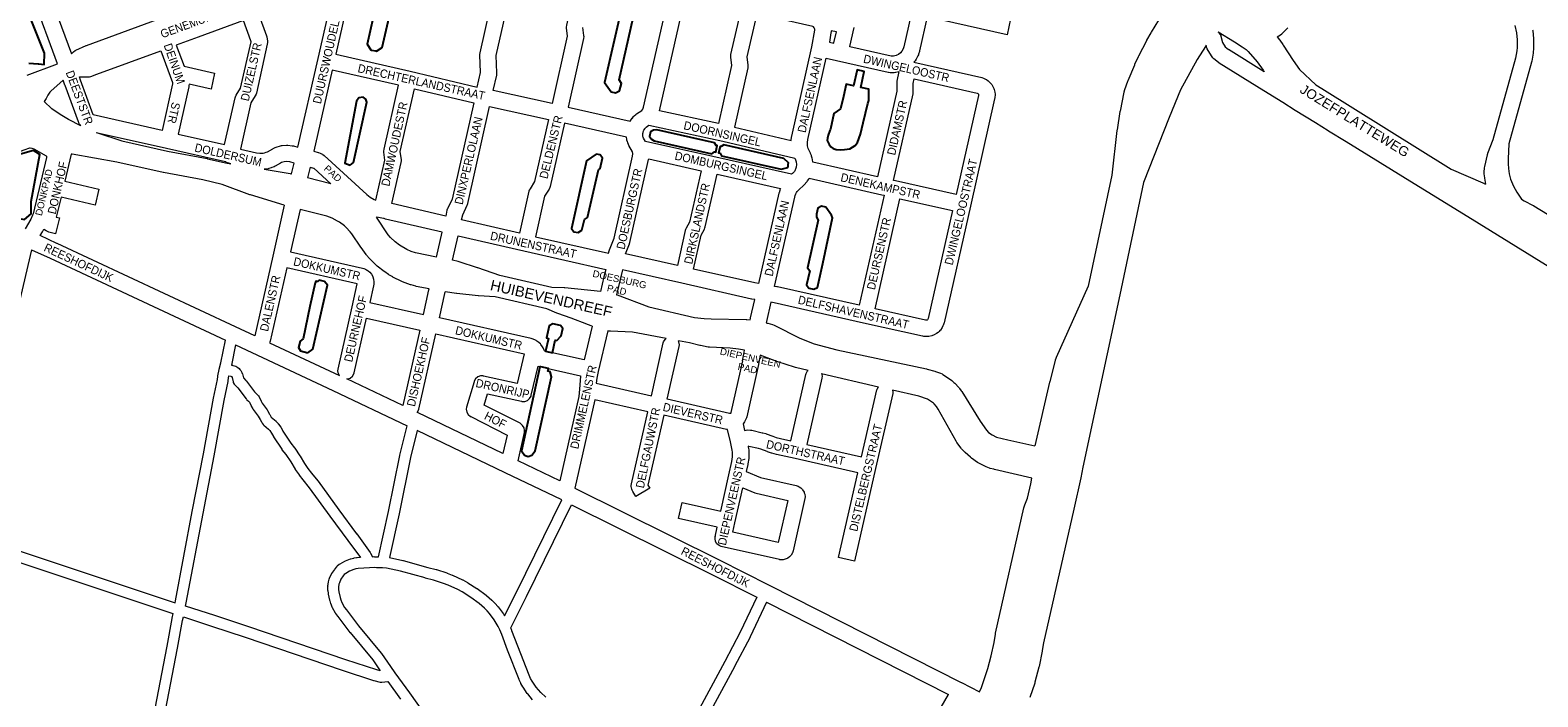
# Model space of a CAD drawing. Header units: metres. Extents: x 123817 to 142006, y 393105 to 406084.
# Tile 30 of 138: x 128655 to 130036, y 398300 to 398911. Entities that reach past the tile are written whole.
import ezdxf
from ezdxf.enums import TextEntityAlignment as Align

# ---------------------------------------------------------------- set-up
doc = ezdxf.new("R2010")
doc.units = ezdxf.units.M
doc.header["$MEASUREMENT"] = 0
doc.styles.add('Style-Arial', font='arial.ttf')

msp = doc.modelspace()

# ---------------------------------------------------------------- linework, layer by layer
at = {"color": 9, "linetype": 'Continuous', "lineweight": 0, "flags": 128}
for points in [[(128950.6, 398959.1), (128934.7, 398888.6), (129002.7, 398873.1), (129002.7, 398873.1), (129002.8, 398873.1), (129064.3, 398858.5), (129067.3, 398871.8), (129066.6, 398887.9), (129066.6, 398888.2), (129066.8, 398889.9), (129087.2, 398980.4), (129096.7, 399022.4)], [(129132.8, 398843.3), (129078.9, 398855.2), (129082.1, 398869.5), (129082.3, 398871.1), (129082.3, 398871.4), (129081.7, 398887.5), (129100.2, 398969.8), (129152.7, 398957.9), (129155.4, 398957.3), (129145.9, 398915.1), (129145.7, 398913.5), (129145.8, 398912.6), (129146.7, 398905), (129132.8, 398843.3)], [(128651.7, 398869.3), (128679.7, 398879.9), (128657.4, 398940.6), (128657.4, 398940.6), (128657.4, 398940.6), (128650.6, 398959.1)], [(128899.9, 398803.4), (128918.4, 398884.6), (128935.1, 398958.5)], [(128674, 398938.7), (128692.3, 398888.9)], [(129204.4, 398827.2), (129205.6, 398829.1), (129206.2, 398830), (129206.4, 398830.1), (129207.5, 398831.4), (129208.1, 398832), (129209.4, 398833.2), (129210.3, 398833.8), (129215.1, 398837), (129216, 398838.1), (129216.1, 398838.3), (129216.7, 398840), (129239.5, 398941)], [(129285.2, 398825.1), (129231.3, 398836.6), (129254.1, 398937.7), (129261.4, 398936.1), (129261.7, 398936.1), (129262.3, 398936), (129283.8, 398933.9), (129305.8, 398929), (129296.4, 398888.4), (129296.2, 398886.7), (129296.3, 398885.8), (129297.2, 398878.1), (129285.2, 398825.1)], [(129463.6, 398933.3), (129455, 398895.2), (129454.4, 398893.5), (129453.4, 398891.5), (129452, 398889.8), (129450.2, 398888.4), (129448.8, 398887.6), (129448, 398887.3), (129445.6, 398886.8)], [(128692.3, 398888.9), (128694.2, 398890.8), (128695.7, 398891.9), (128696.3, 398892.2), (128705.7, 398896.5), (128705.9, 398896.6), (128706.2, 398896.7), (128791.7, 398928.1)], [(128832.7, 398805.8), (128842.4, 398848.6), (128842.7, 398849.5), (128843.4, 398851), (128847.4, 398857.3), (128857, 398900), (128856.8, 398900.8), (128850, 398919.5), (128808.5, 398904.3), (128788.4, 398896.9), (128795.5, 398877.6), (128823.6, 398871.2), (128820.3, 398856.5), (128800.1, 398861.1), (128800, 398860), (128799.9, 398858.8), (128790.1, 398815.4), (128832.7, 398805.8)], [(128864, 398924.7), (128871.1, 398905.4), (128871.1, 398905.4), (128871.3, 398904.5), (128871.8, 398902.3), (128872, 398900.7), (128872, 398899.4), (128872, 398899.4), (128871.8, 398897.7), (128861.8, 398852.8), (128861.5, 398851.9), (128860.8, 398850.4), (128856.7, 398844), (128847.2, 398801.6)], [(129351.9, 398809.4), (129352.3, 398812.8), (129352.4, 398813.5), (129370.9, 398895.3), (129373.6, 398910.6), (129373.7, 398911.4), (129373.1, 398912.9), (129372.4, 398913.6), (129371.6, 398914), (129320.4, 398925.7), (129311.3, 398886.3), (129312.2, 398878.6), (129312.3, 398877.7), (129312.1, 398876.1), (129299.9, 398821.8), (129351.9, 398809.4)], [(129553, 398920.9), (129549.7, 398906.2), (129476.6, 398922.7), (129469.5, 398891.6), (129469.4, 398891.1), (129468.6, 398888.5), (129468.5, 398888.1), (129468.1, 398887.2), (129466.3, 398883.9), (129465.5, 398882.6), (129464.4, 398881.3), (129526.5, 398867.3), (129528.1, 398866.7), (129530.6, 398865.5), (129531, 398865.3), (129532.4, 398864.3), (129534.3, 398862.4), (129535, 398861.8), (129535.7, 398860.7), (129537.1, 398858.4), (129537.6, 398857.2), (129537.9, 398856.3), (129538.5, 398853.7), (129538.7, 398852), (129538.7, 398850.7), (129538.7, 398850.7), (129538.6, 398849.6), (129538.4, 398848.3), (129538.3, 398847.7), (129516.1, 398749.3), (129516.1, 398749.3), (129516.1, 398749.2), (129492, 398642.5), (129491.7, 398641.7), (129491.1, 398639.8), (129491, 398639.7), (129490.2, 398638), (129488.7, 398635.8), (129488.2, 398635.2), (129487.6, 398634.5), (129486.6, 398633.6), (129485.2, 398632.6), (129485.2, 398632.6), (129482.9, 398631.3), (129480.8, 398630.5), (129478.2, 398629.9), (129477.9, 398629.8), (129476, 398629.7), (129473.4, 398629.9), (129472.6, 398630), (129472.2, 398630.1), (129418.2, 398642.2), (129336.2, 398660.7), (129333.3, 398661.2), (129329.2, 398643.5), (129329, 398642.4)], [(129160.8, 398913.1), (129161.7, 398905.6), (129161.8, 398904.7), (129161.6, 398903), (129147.4, 398840.1), (129204.4, 398827.2)], [(129391.1, 398898.6), (129391.1, 398899), (129393.4, 398909), (129388.6, 398910.1), (129388.5, 398908.7), (129388.4, 398908.2), (129386.9, 398899.6), (129391.1, 398898.6)], [(129445.6, 398886.8), (129443.4, 398886.9), (129405.7, 398895.4), (129405.8, 398895.7), (129409.7, 398913)], [(129797.4, 398904.4), (129800.3, 398906.2), (129801.6, 398907.3), (129807.1, 398912.8)], [(130015.2, 398914.9), (130016.6, 398908.3), (130017.2, 398901.6), (130017.2, 398894.8), (130016.9, 398891.7), (130015.8, 398885), (129995, 398810), (129990, 398797.6), (129989.9, 398797.4), (129989.7, 398796.5), (129987.2, 398785.6), (129987.1, 398784.5), (129986.8, 398780.5), (129986.8, 398780.5), (129986.7, 398779.9), (129986.8, 398779), (129987.2, 398775.4), (129987.3, 398774.9), (129988.3, 398769.6)], [(130031.3, 398911), (130031.4, 398910.2), (130032.2, 398902.8), (130032.2, 398902), (130032.2, 398902), (130032.2, 398894.5), (130032.2, 398893.9), (130031.9, 398890.1), (130031.8, 398889.5), (130030.6, 398882.1), (130030.4, 398881.4), (130009.6, 398806.4), (130008.8, 398792.7), (130008.8, 398788.1), (130009.1, 398783.9), (130009.8, 398779), (130011.2, 398774.1), (130013.7, 398767.6), (130016.8, 398762), (130021.1, 398755.7)], [(128775.5, 398818.7), (128712.4, 398832.9), (128700.6, 398864.9), (128699.7, 398867.8), (128707.5, 398867.7), (128708.9, 398867.8), (128710.2, 398868.2), (128715.6, 398870.2), (128715.6, 398870.2), (128715.6, 398870.2), (128774.3, 398891.8), (128782.8, 398868.6), (128782.8, 398868.6), (128785.1, 398862.5), (128785.1, 398862.2), (128785.1, 398861.5), (128775.5, 398818.7)], [(129785.4, 398872.4), (129752.6, 398892.9)], [(129431, 398776.1), (129371.6, 398789.6), (129371.3, 398792.1), (129371.1, 398793.2), (129370.6, 398795.1), (129370.4, 398795.7), (129370.4, 398795.8), (129369.7, 398797.6), (129369.5, 398798), (129367.6, 398802.2), (129366.9, 398804.7), (129366.8, 398807.5), (129367.1, 398810.5), (129383.9, 398884.9), (129440.9, 398872.1), (129441.2, 398872), (129442.5, 398871.9), (129446.2, 398871.8), (129447.6, 398872), (129447.8, 398872), (129450.7, 398872.6), (129448.8, 398863.9), (129448.6, 398862.3), (129448.6, 398862.2), (129448.7, 398854.8), (129431, 398776.1)], [(130123.3, 398646), (129976, 398737.2), (129922.8, 398769.7), (129922.8, 398769.7), (129860.5, 398808.2), (129844.2, 398818.1), (129844.1, 398818.2), (129832.3, 398825.6), (129813.9, 398836.9), (129813.8, 398837), (129802.4, 398844.3), (129785, 398854.9), (129785, 398855), (129744.2, 398880.5), (129744.1, 398880.6)], [(128700.9, 398822.9), (128700.7, 398823.1), (128700.5, 398823.4), (128699.5, 398824.9), (128699.1, 398825.9), (128698.8, 398826.5), (128686.5, 398859.9), (128686.5, 398859.9), (128686.4, 398860.1), (128684.9, 398864.7)], [(128971.4, 398754.9), (128979.6, 398791.4), (128978.7, 398798.9), (128978.6, 398799.8), (128978.8, 398801.4), (128992.1, 398860.2), (128931.3, 398873.9), (128914.4, 398799.6)], [(129503.1, 398759.9), (129447.6, 398772.4), (129445.7, 398772.8), (129463.6, 398852.4), (129463.7, 398854.1), (129463.7, 398854.2), (129463.6, 398861.6), (129464.6, 398865.9), (129522.4, 398852.8), (129523, 398852.5), (129523.3, 398852.2), (129523.5, 398851.9), (129523.7, 398851.2), (129523.6, 398850.7), (129503.1, 398759.9)], [(129035.3, 398740.2), (128986, 398751.6), (128994.5, 398789.3), (128994.7, 398791), (128994.7, 398791.9), (128993.7, 398799.4), (129006.7, 398856.8), (129061, 398843.9), (129041.1, 398755.7), (129037, 398747), (129036.7, 398746.4), (129036.4, 398745.5), (129035.3, 398740.2)], [(129103, 398724.6), (129049.9, 398736.8), (129050.9, 398741.4), (129055, 398750.1), (129055.3, 398750.7), (129055.6, 398751.6), (129075.6, 398840.5), (129129.5, 398828.7), (129116.7, 398771.8), (129112.6, 398765.3), (129111.9, 398763.9), (129111.6, 398763), (129103, 398724.6)], [(129184.6, 398706.2), (129185, 398708.3), (129185.3, 398709.2), (129185.4, 398709.4), (129189.6, 398719.9), (129206.6, 398795.1), (129206.8, 398797.3), (129206.8, 398797.6), (129206.4, 398799.2), (129203.2, 398804.8), (129202.7, 398805.8), (129202.1, 398807.4), (129202.1, 398807.5), (129201.9, 398808.2), (129201.4, 398809.9), (129201.3, 398810.7), (129201, 398812.4), (129201, 398812.6), (129144.1, 398825.4), (129131, 398767.3), (129130.7, 398766.4), (129130, 398764.9), (129126, 398758.4), (129117.6, 398721.3), (129184.6, 398706.2)], [(129352.2, 398778.5), (129280.1, 398794.8), (129280.1, 398794.8), (129280.1, 398794.8), (129218.3, 398808.7), (129216.5, 398811.7), (129216.3, 398812.4), (129216.1, 398813.2), (129216, 398813.8), (129216.1, 398815.9), (129216.3, 398816.7), (129216.7, 398818.3), (129216.9, 398818.9), (129218, 398820.6), (129218.4, 398821.1), (129219, 398821.6), (129221.6, 398823.4), (129289.3, 398808.9), (129355.2, 398793.2), (129355.8, 398791.9), (129356.3, 398790.8), (129356.5, 398789.9), (129356.8, 398787.4), (129356.5, 398785), (129356.3, 398784.2), (129355.2, 398781.8), (129354.8, 398781.2), (129353, 398779.2), (129352.2, 398778.5)], [(128715, 398816.9), (128779.5, 398802.4), (128779.5, 398802.4), (128779.5, 398802.4), (128833.4, 398790.3)], [(128692.1, 398797.1), (128686.2, 398772.3), (128717.5, 398764.9), (128714, 398750.3), (128682.8, 398757.7), (128678.5, 398739.3), (128681.4, 398738.6), (128677.8, 398724), (128671.7, 398725.5), (128669.7, 398726.3), (128669.2, 398726.6), (128667.6, 398727.7), (128667.2, 398728.2)], [(128894.1, 398778.8), (128896.5, 398788.8)], [(128911, 398785), (128908.6, 398775.2)], [(129247.7, 398695), (129200.1, 398705.7), (129203.8, 398714.9), (129203.9, 398715.1), (129204.1, 398716), (129221.3, 398792.2), (129221.4, 398792.6), (129269.4, 398781.8), (129258.8, 398734.6), (129255.6, 398729), (129255.1, 398727.9), (129254.9, 398727), (129247.7, 398695)], [(129321.9, 398678.4), (129318.6, 398678.9), (129262.3, 398691.7), (129269.3, 398722.7), (129272.4, 398728.3), (129272.9, 398729.4), (129273.1, 398730.3), (129284.1, 398778.5), (129342.1, 398765.4), (129341.6, 398764.3), (129341.6, 398764.1), (129341.4, 398763.6), (129340.8, 398761.5), (129340.7, 398761.2), (129321.9, 398678.4)], [(129414.2, 398658.5), (129339.3, 398675.4), (129339, 398675.5), (129338.9, 398675.5), (129336.7, 398675.8), (129355.3, 398757.7), (129355.7, 398759.2), (129356.2, 398760.5), (129356.8, 398761.7), (129357.5, 398762.8), (129359.4, 398765), (129362.9, 398768), (129363.7, 398768.7), (129366.3, 398771.5), (129366.5, 398771.8), (129367, 398772.4), (129368.1, 398774), (129368.5, 398774.9), (129435.1, 398759.8), (129435.1, 398759.8), (129435.1, 398759.8), (129437, 398759.4), (129414.2, 398658.5)], [(129476, 398644.7), (129475, 398644.8), (129428.9, 398655.2), (129451.6, 398756.1), (129499.8, 398745.2), (129477.4, 398646.2), (129477.2, 398645.6), (129476.9, 398645.1), (129476.4, 398644.8), (129476, 398644.7)], [(128887.4, 398750.1), (128876.8, 398703.4), (128876.8, 398703.4), (128876.8, 398703.4), (128860.3, 398630.5), (128842.8, 398638.6), (128842.8, 398638.6), (128842.8, 398638.7), (128679.2, 398715.1), (128679.1, 398715.1), (128663.6, 398722.3)], [(128901.8, 398746.1), (128893.1, 398707.4), (128959.1, 398692.4), (128960.2, 398692.1), (128961.8, 398691.5), (128962.8, 398691), (128963.4, 398690.7), (128964.3, 398690), (128965.7, 398688.7), (128965.8, 398688.7), (128967.2, 398687), (128968.4, 398684.8), (128968.5, 398684.6), (128969.2, 398682.5), (128969.6, 398680.1), (128969.6, 398679.8), (128969.5, 398677.7), (128969.3, 398676.3), (128965.9, 398661.1), (129014.9, 398650.1), (129020, 398672.5), (129020.3, 398673.4)], [(129026.8, 398702.7), (129032, 398725.6), (128980.2, 398737.5), (128978.9, 398737.9), (128978.4, 398738.1)], [(129041.5, 398699.7), (129046.6, 398722.2), (129107, 398708.3), (129107, 398708.3), (129107, 398708.3), (129182, 398691.4)], [(128655.6, 398709.4), (128672.8, 398701.5), (128833.4, 398626.5)], [(128937.9, 398594.2), (128937, 398595.7), (128936.6, 398598.3), (128936.7, 398599.9), (128949.6, 398657.1), (128949.6, 398657.1), (128949.6, 398657.1), (128954.3, 398678.1), (128889.8, 398692.8), (128874.6, 398625.6), (128874.3, 398624.7), (128873.9, 398624.1), (128937.9, 398594.2)], [(129314.2, 398645.1), (129314.5, 398646.4), (129314.6, 398646.8), (129318.5, 398663.7), (129315.9, 398664.2), (129315.9, 398664.2), (129315.5, 398664.2), (129251.7, 398678.7), (129197.2, 398691)], [(129169.5, 398639.4), (129162.1, 398608.4), (129126.1, 398616.5), (129126, 398616.6), (129124.5, 398619.4), (129124, 398620.3), (129122.5, 398622.4), (129122.1, 398623), (129121, 398624.1), (129120.7, 398624.3), (129120.7, 398624.3), (129120.7, 398624.3), (129118.9, 398625.7), (129118.1, 398626.2), (129117, 398626.7), (129114.7, 398627.6), (129113.7, 398627.9), (129029.6, 398646.8), (129034.6, 398669.2), (129034.8, 398670.7)], [(128996.1, 398566.5), (128944.8, 398590.9), (128945.4, 398590.9), (128947.8, 398591.8), (128949.8, 398593.5), (128951.1, 398595.7), (128951.4, 398596.6), (128962.6, 398646.5), (129011.6, 398635.5), (128996.1, 398566.5)], [(129087.8, 398522.6), (129009.6, 398560.1), (129009.6, 398560.1), (129009.6, 398560.1), (129009.3, 398560.2), (129010.4, 398562.2), (129010.7, 398563.1), (129026.3, 398632.2), (129107.3, 398614), (129100.8, 398586.7), (129070.1, 398593.6), (129069.8, 398593.7), (129067.2, 398593.7), (129064.7, 398592.8), (129062.7, 398591.1), (129061.4, 398588.9), (129061.3, 398588.4), (129054.5, 398565.2), (129054.5, 398565.2), (129054.2, 398563.1), (129054.6, 398560.5), (129055.9, 398558.3), (129057.9, 398556.6), (129058.3, 398556.4), (129091.5, 398539.5), (129087.8, 398522.6)], [(129183.9, 398635), (129175, 398597.7), (129173.7, 398591.8), (129173.3, 398587), (129223.8, 398575.6), (129234.7, 398624), (129235, 398624.9), (129236.3, 398627.2), (129237.3, 398628.1)], [(128842.7, 398622.1), (128932, 398580.3), (129000, 398548.1)], [(129307.4, 398607.4), (129296.6, 398560.1), (129296.5, 398559.7), (129296.3, 398559.4), (129296.2, 398559.3), (129295.4, 398559.4), (129238.4, 398572.3), (129249.3, 398620.7), (129249.5, 398622.3), (129249.1, 398624.9), (129248.5, 398626)], [(129140, 398497.6), (129101.7, 398516), (129107.4, 398542), (129107.6, 398543.6), (129107.1, 398546.2), (129105.8, 398548.4), (129103.8, 398550.1), (129103.5, 398550.3), (129070.6, 398566.9), (129073.7, 398577.4), (129104.8, 398570.5), (129105.1, 398570.4), (129107.7, 398570.4), (129110.2, 398571.3), (129112.2, 398573), (129113.5, 398575.2), (129113.7, 398576.1), (129120.1, 398602.7), (129120.1, 398602.7), (129121.6, 398602.2), (129122.4, 398602), (129158.8, 398593.7), (129158.8, 398593.5), (129157.9, 398581.6), (129157.9, 398581.6), (129157.9, 398581.6), (129157.4, 398574.9), (129140, 398497.6)], [(129322.1, 398604.4), (129322.1, 398604.2), (129311.2, 398556.3), (129310.9, 398555.4), (129310.2, 398553.5), (129310.2, 398553.5), (129309.2, 398551.7), (129307.9, 398549.9), (129309.2, 398543.8), (129310.3, 398544), (129310.6, 398544.1), (129312.3, 398544.2), (129314.7, 398544.1), (129315.6, 398544), (129315.9, 398543.9), (129325.4, 398541.7), (129325.9, 398541.6), (129328.6, 398540.8), (129329.1, 398540.6), (129335.1, 398538.4), (129338.2, 398537.4), (129342.1, 398536.4), (129351.7, 398534.2), (129365.4, 398595.1), (129365.7, 398596), (129367, 398598.3), (129367.5, 398598.8)], [(129379.8, 398595.9), (129380.2, 398593.5), (129380, 398591.8), (129366.3, 398530.9), (129416.3, 398519.5), (129430.4, 398580.9), (129430.6, 398581.7), (129431.8, 398583.8)], [(129444.9, 398580.8), (129445.2, 398579.2), (129445, 398577.5), (129429.3, 398508.8), (129409.9, 398424), (129395.3, 398427.4), (129413, 398504.9), (129355.7, 398517.9), (129338.6, 398521.8), (129338.4, 398521.8), (129334.3, 398522.9), (129333.9, 398523), (129330.3, 398524.2), (129329.9, 398524.3), (129324.1, 398526.5), (129321.9, 398527.2), (129313.2, 398529.1), (129312.5, 398529.2), (129312.4, 398529.2), (129312.6, 398528.4), (129312.7, 398527.8), (129313, 398525.3), (129313.1, 398524.4), (129313.1, 398519.3), (129313.1, 398519.2), (129313, 398518.1), (129312.3, 398513), (129312.2, 398512.5), (129310.8, 398506), (129323.7, 398500.6), (129356.5, 398493.2), (129357.5, 398492.9), (129358.2, 398492.6), (129359.3, 398492.1), (129360.7, 398491), (129361.9, 398489.9), (129362.4, 398489.3), (129363.7, 398487.1), (129363.9, 398486.7), (129364.3, 398485.2), (129364.6, 398483), (129364.5, 398481.4), (129353.7, 398433.4), (129353.4, 398432.4), (129353.4, 398432.3), (129353.1, 398431.6), (129351.8, 398429.4), (129351.5, 398429.1), (129350.5, 398427.9), (129348.8, 398426.6), (129348.1, 398426.3), (129347.4, 398426), (129345.6, 398425.4), (129344.6, 398425.3), (129343.1, 398425.2), (129341.5, 398425.3), (129341.1, 398425.4), (129287.9, 398437.4), (129285.8, 398438.2), (129283.8, 398439.9), (129282.5, 398442.1), (129282.1, 398444.7), (129282.4, 398446.4), (129282.3, 398446.3), (129284.2, 398455), (129248.8, 398463), (129252.1, 398477.6), (129287.4, 398469.7), (129294.8, 398503.1), (129294.8, 398503.1), (129294.8, 398503.1), (129297.5, 398515.4), (129298.1, 398519.6), (129298.1, 398523.8), (129297.8, 398525.6), (129296.2, 398533.3), (129293.7, 398544.5), (129293, 398544.5), (129292.6, 398544.6), (129235.1, 398557.6), (129220.7, 398493.7), (129222.4, 398490.9), (129209.5, 398483.1), (129206.7, 398487.8), (129206.1, 398489.1), (129205.8, 398489.8), (129205.8, 398489.8), (129205.4, 398492.4), (129205.4, 398492.6), (129205.4, 398492.6), (129205.4, 398493.4), (129205.6, 398494.8), (129220.5, 398560.9), (129172, 398571.9), (129153.8, 398490.9), (129285.8, 398425.2), (129285.9, 398425.2), (129331.6, 398402), (129507.8, 398312.8), (129507.9, 398312.7), (129507.9, 398312.7), (129524.6, 398304.2)], [(129141.8, 398480.1), (129089.8, 398505), (129089.8, 398505), (129089.8, 398505), (129009.2, 398543.7)], [(129340, 398441), (129298.5, 398450.4), (129300.4, 398459.1), (129300.4, 398459.1), (129300.4, 398459.1), (129307.5, 398491.1), (129318.6, 398486.5), (129319.8, 398486.1), (129348.7, 398479.6), (129340, 398441)], [(129150.7, 398475.7), (129279.1, 398411.8), (129320.5, 398390.8)], [(129329.4, 398386.3), (129496.2, 398301.8)]]:
    msp.add_lwpolyline(points, dxfattribs=at)
at = {"flags": 128}
for points in [[(128972, 398891.4), (128977.2, 398894.8), (128991.1, 398955.9), (128989, 398959.8), (128980.6, 398961.7), (128977.1, 398959.3), (128963.2, 398897.9), (128966.6, 398892.6), (128967.2, 398892.4), (128971.3, 398891.7)], [(129191, 398853.3), (129194.6, 398854.9), (129196.3, 398861.7), (129194.4, 398865.1), (129207.2, 398921.9), (129205.4, 398925), (129205.9, 398929.4), (129207.8, 398937.7), (129205.8, 398940.4), (129201.6, 398941.4), (129198.7, 398939.8), (129180.9, 398862.6), (129187, 398854.1)], [(129397.1, 398801), (129400.9, 398801.1), (129405.6, 398801.9), (129410.6, 398805), (129412.8, 398807.8), (129415.3, 398815.2), (129418, 398825.6), (129422.3, 398843.5), (129423, 398846.1), (129423, 398856.5), (129415.7, 398858.2), (129418.9, 398872.7), (129412.3, 398874.2), (129409, 398859.6), (129402.4, 398861.1), (129399.9, 398849.7), (129397.2, 398838.4), (129391.1, 398834.3), (129387.9, 398819.9), (129387.4, 398818.5), (129385.9, 398814.5), (129385.2, 398811.7), (129385, 398809.4), (129385.4, 398808.2), (129386, 398806.9), (129386.7, 398805.9), (129388.2, 398803.6), (129390.5, 398802.3), (129393.2, 398801.3)], [(128947.9, 398787), (128950.8, 398789.2), (128963.1, 398844.6), (128962.2, 398847.5), (128959.7, 398849.2), (128955.8, 398848.7), (128953.7, 398845.4), (128942.8, 398788.8)], [(129222.7, 398816), (129222.3, 398814.6), (129222, 398813.1), (129223.8, 398810.7), (129226.3, 398809.2), (129279.2, 398797.4), (129281.6, 398799.1), (129282.9, 398798.8), (129284.2, 398804.8), (129283.1, 398805), (129281.6, 398807.3), (129228.7, 398819.2), (129225.7, 398818.9), (129223, 398817.3)], [(128649.2, 398737.2), (128655.5, 398742.3), (128655.5, 398753.5), (128663.4, 398796.6), (128657.5, 398800.3), (128632.7, 398793.2), (128630.6, 398787.4), (128640.6, 398740.9), (128644.4, 398738)], [(129156.8, 398725.1), (129160.2, 398727.4), (129162.5, 398737.1), (129165.3, 398738.9), (129175.2, 398782.7), (129176.8, 398783.8), (129178.9, 398793.2), (129177, 398796.4), (129173.2, 398797.1), (129164.4, 398790.8), (129150.5, 398728.8), (129152.8, 398725.8)], [(129349, 398786.2), (129349.3, 398787.7), (129349.5, 398789.1), (129345.3, 398792.9), (129290.2, 398805.4), (129287.8, 398803.9), (129286.7, 398804.1), (129285.4, 398798.1), (129286.8, 398797.8), (129288.2, 398795.4), (129342.8, 398783.1), (129348.8, 398784.8)], [(129372.7, 398673.2), (129375.9, 398674.9), (129380.8, 398696.8), (129389.8, 398738.7), (129389, 398741.1), (129383.7, 398748.3), (129379.6, 398749.2), (129376.3, 398747.5), (129375.2, 398741.9), (129375.2, 398739.3), (129376.6, 398736.5), (129366.9, 398692.8), (129368.9, 398689.9), (129366, 398677.1), (129368.1, 398674.2)], [(128908.9, 398615), (128913.7, 398618.2), (128927, 398676.9), (128924.4, 398680.4), (128919.4, 398681.5), (128917.9, 398680.2), (128916.5, 398680.5), (128915.8, 398679), (128910.8, 398657.2), (128904.7, 398627.6), (128901.8, 398625.6), (128900.4, 398619.9), (128902.3, 398616.8)], [(129133.1, 398614.9), (129135.7, 398626.5), (129137.1, 398626.1), (129141, 398630.5), (129142.6, 398637.3), (129140.5, 398640), (129133.5, 398641.4), (129130.2, 398639.7), (129127.7, 398628.6), (129129.6, 398628.1), (129126.9, 398616.3)], [(129110.1, 398520.3), (129111, 398520), (129114.4, 398521.1), (129117.2, 398525.2), (129132.3, 398592.9), (129130.9, 398597.5), (129129, 398598), (129129.5, 398600.4), (129122.4, 398602), (129121.7, 398602.1), (129104.8, 398525.1), (129107.6, 398521.1)]]:
    msp.add_lwpolyline(points, close=True, dxfattribs=at)
msp.add_lwpolyline([(128653.4, 398880.4), (128662, 398879.9), (128662.6, 398879.9), (128667.5, 398879.2), (128667.6, 398889.5), (128653, 398926.1)], dxfattribs=at)
at = {"color": 1, "linetype": 'Continuous', "lineweight": 0, "flags": 128}
for points in [[(129688.6, 398919.7), (129681.9, 398908.8), (129681.6, 398908.3), (129677.6, 398901.3), (129677.4, 398900.8), (129670.2, 398886.8), (129670, 398886.3), (129666.6, 398879), (129666.4, 398878.5), (129660.4, 398864.1), (129660.2, 398863.5), (129657.4, 398856), (129657.4, 398855.9), (129656.7, 398853.7), (129653.3, 398836.4), (129653.2, 398836), (129650.5, 398819.3), (129650.4, 398818.6), (129645.6, 398777.8), (129624, 398675.9), (129594.8, 398610.7), (129594.4, 398609.7), (129593.9, 398608.3), (129588.8, 398588.4), (129588.7, 398588), (129575.2, 398529.7)], [(129732.3, 398896.9), (129731.5, 398895.7), (129724.1, 398883.6), (129708.6, 398855.9), (129698.2, 398830.7), (129674.8, 398771), (129653, 398668.1), (129653, 398668.1), (129653, 398668.1), (129619.3, 398510), (129619.3, 398510), (129619.3, 398510), (129617.3, 398500.4), (129617.2, 398500.3), (129617.2, 398500.2), (129610.8, 398471.6), (129610.8, 398471.6), (129583.1, 398349.2), (129582, 398341.9), (129581.9, 398341.3), (129579.1, 398327.5), (129578.9, 398326.7), (129575.3, 398313.1), (129575.1, 398312.2), (129570.7, 398298.9)], [(129524.6, 398304.2), (129526.3, 398308.1), (129528.3, 398313.6), (129532.2, 398325.4), (129535.3, 398337.3), (129537.8, 398349.5), (129539, 398357), (129539.2, 398358), (129565, 398472.9), (129565.6, 398474.7), (129565.9, 398475.5), (129568.5, 398481.6), (129571.5, 398494.7), (129572.3, 398500.1)]]:
    msp.add_lwpolyline(points, dxfattribs=at)
at = {"color": 191, "linetype": 'Continuous', "lineweight": 0, "flags": 128}
for points in [[(129743.3, 398909.1), (129744.2, 398908), (129745.5, 398905.8), (129745.7, 398905), (129747.2, 398899.2), (129749.7, 398895.3), (129752.6, 398892.9)], [(129744.1, 398880.6), (129743.5, 398881), (129739.3, 398884.4), (129738.3, 398885.4), (129737.7, 398886.2), (129733.9, 398892.1), (129733.2, 398893.6), (129732.9, 398894.3), (129732.3, 398896.9)], [(128684.9, 398864.7), (128673.5, 398854.6), (128672.7, 398853.8), (128670.7, 398851.1), (128669.5, 398848.7), (128669.1, 398847.9), (128667.3, 398845.3)], [(128565.4, 398770.5), (128648.9, 398801), (128654.1, 398802.8), (128654.5, 398802.8), (128656.2, 398802.6), (128657.8, 398802), (128669.2, 398795.3), (128669.5, 398795.1), (128669.6, 398794.9), (128669.6, 398794.8), (128669.5, 398794), (128657.2, 398742.3), (128656.8, 398741), (128655.2, 398737.3), (128649.8, 398728.6)], [(128847.2, 398801.6), (128861.9, 398798.3), (128865.1, 398797.9), (128868.1, 398798), (128869.4, 398798.3), (128870.7, 398798.7), (128871.9, 398799.2), (128876.8, 398801.9), (128877.3, 398802.2), (128879, 398803), (128880.1, 398803.4), (128883.9, 398804.6), (128884.7, 398804.8), (128885.4, 398804.8), (128889.3, 398805.2), (128890.8, 398805.2), (128894.7, 398804.7), (128895.2, 398804.6), (128895.8, 398804.5), (128899.9, 398803.4)], [(128914.4, 398799.6), (128918.4, 398798.6), (128918.8, 398798.4), (128920.2, 398798), (128921.4, 398797.4), (128922.5, 398796.9), (128922.7, 398796.8), (128924, 398795.8), (128963, 398760.1), (128964.7, 398758.7), (128966.2, 398757.6), (128969.9, 398755.5), (128971.4, 398754.9)], [(128838.3, 398788.2), (128836.6, 398788.6), (128834.4, 398789.4), (128833.4, 398790.3)], [(128896.5, 398788.8), (128892.5, 398789.9), (128889.8, 398790.2), (128887.4, 398790), (128884.9, 398789.2), (128883.9, 398788.7), (128878.9, 398785.9), (128878, 398785.5), (128876, 398784.7), (128875.4, 398784.4), (128873.3, 398783.8), (128872.6, 398783.6), (128870.5, 398783.2), (128870.4, 398783.2), (128869.5, 398783.1), (128869, 398783.1)], [(128911, 398785), (128914.3, 398784.1), (128914.6, 398784), (128930, 398769.9)], [(128978.4, 398738.1), (128972.1, 398739.1), (128971.9, 398739.1), (128971.9, 398739.1)], [(128663.6, 398722.3), (128665.7, 398725.8), (128667.2, 398728.2)], [(129182, 398691.4), (129180.3, 398684.4), (129177.1, 398671.1)], [(129197.2, 398691), (129197.2, 398690.8), (129197, 398689.7), (129191.8, 398668.1)], [(129307.4, 398607.4), (129308.5, 398613.5), (129309.1, 398617.2)], [(129323.6, 398612.8), (129322.1, 398604.6), (129322.1, 398604.4)]]:
    msp.add_lwpolyline(points, dxfattribs=at)
at = {"color": 40, "linetype": 'Continuous', "lineweight": 0, "flags": 128}
for points in [[(129743.3, 398909.1), (129758.1, 398900), (129765.2, 398895.4), (129768.8, 398893), (129770.7, 398891), (129779, 398881.6), (129784.4, 398873.8), (129784.6, 398873.5), (129785.4, 398872.4)], [(129797.4, 398904.4), (129799.4, 398901.9), (129799.7, 398901.5), (129802.6, 398897.4), (129802.9, 398896.9), (129812, 398882.7), (129817.6, 398874.6), (129832.6, 398860.5), (129838.1, 398857.2), (129838.2, 398857.1), (129956.7, 398783.1), (129985.7, 398770.6), (129988.3, 398769.6)], [(128700.9, 398822.9), (128689.6, 398828.8), (128681.9, 398833.3), (128674.3, 398838.5), (128667.3, 398845.3)], [(128715, 398816.9), (128716.1, 398816.5), (128738.5, 398809.1), (128780.5, 398799.7), (128816.6, 398792.9), (128817, 398792.8), (128835.2, 398788.7), (128838.3, 398788.2)], [(128887.4, 398750.1), (128856.4, 398759.7), (128855.9, 398759.8), (128830.4, 398769.3), (128812.7, 398773.3), (128776.7, 398780.1), (128776.3, 398780.1), (128733.9, 398789.7), (128692.9, 398796.9), (128692.8, 398796.9), (128692.1, 398797.1)], [(128869, 398783.1), (128892.8, 398779.1), (128892.9, 398779.1), (128893.5, 398778.9), (128894.1, 398778.8)], [(128930, 398769.9), (128908.6, 398775.2)], [(130021.1, 398755.7), (130023.7, 398754.3), (130023.7, 398754.3), (130023.7, 398754.3), (130031.9, 398749.9), (130032.2, 398749.8), (130032.5, 398749.6), (130044.9, 398741.9)], [(129020.3, 398673.4), (129008.4, 398675.8), (129007.8, 398676), (129003.8, 398677.1), (129003.1, 398677.3), (128995.6, 398680.1), (128994.6, 398680.5), (128987.5, 398684), (128986.9, 398684.3), (128986.8, 398684.4), (128983.3, 398686.4), (128982.8, 398686.7), (128979.4, 398689), (128978.8, 398689.5), (128972.5, 398694.4), (128971.7, 398695.1), (128966.1, 398700.7), (128965.5, 398701.3), (128962.8, 398704.4), (128962.7, 398704.5), (128962.3, 398705), (128957.7, 398711.3), (128957.4, 398711.7), (128949.3, 398723.9), (128947.9, 398725.7), (128944.1, 398729.8), (128942.5, 398731.2), (128938, 398734.6), (128936.1, 398735.7), (128931.3, 398738.2), (128926.5, 398740), (128901.8, 398746.1)], [(129026.8, 398702.7), (129007.5, 398706.6), (129003.7, 398707.9), (128999.8, 398709.7), (128992.9, 398713.7), (128989, 398716.6), (128984.8, 398720.5), (128982.5, 398723.1), (128971.9, 398739.1)], [(129177.1, 398671.1), (129144.6, 398674.4), (129143.9, 398674.5), (129132.6, 398674.8), (129084.8, 398685.6), (129064.7, 398692.8), (129064.5, 398692.9), (129047.6, 398698.3), (129046.6, 398698.6), (129041.5, 398699.7)], [(129169.5, 398639.4), (129165.3, 398640.7), (129164.6, 398641), (129150.4, 398646.6), (129138.1, 398650.9), (129137.3, 398651.2), (129128.1, 398655.3), (129080.5, 398666.1), (129065.4, 398667), (129065, 398667.1), (129045.6, 398669.2), (129045.3, 398669.2), (129034.8, 398670.7)], [(129191.8, 398668.1), (129192.4, 398667.9), (129221.5, 398657), (129263.4, 398647.3), (129272.1, 398646.3), (129278.5, 398646), (129310.7, 398645.3), (129311.2, 398645.3), (129314.2, 398645.1)], [(129329, 398642.4), (129329.9, 398642.2), (129330.5, 398642), (129334.8, 398640.7), (129336.3, 398640.1), (129359.9, 398628.2), (129372.9, 398623.2), (129393.7, 398617.5), (129475.9, 398600.2), (129476.5, 398600), (129483.4, 398598.1), (129484.3, 398597.8), (129488.7, 398596.2), (129490.2, 398595.5), (129490.8, 398595.1), (129498, 398590.3), (129499, 398589.6), (129501.1, 398587.8), (129501.9, 398587), (129505.5, 398583.1), (129505.8, 398582.7), (129506.2, 398582.2), (129507.8, 398580), (129508.3, 398579.4), (129525.1, 398552.1), (129530.8, 398543.9), (129532.6, 398542), (129536.2, 398539.6), (129540.1, 398537.5), (129550.6, 398535), (129575.2, 398529.7)], [(129237.3, 398628.1), (129206.6, 398633.8), (129186.2, 398634.6), (129184.9, 398634.8), (129183.9, 398635)], [(129309.1, 398617.2), (129303.6, 398618.3), (129296, 398619), (129277, 398620.1), (129275.9, 398620.2), (129275.8, 398620.2), (129268.8, 398621.5), (129268.1, 398621.6), (129258.8, 398624), (129248.5, 398626)], [(129367.5, 398598.8), (129355.9, 398601.4), (129355.1, 398601.7), (129339.6, 398606.6), (129338.9, 398606.8), (129323.6, 398612.8)], [(129379.8, 398595.9), (129431.8, 398583.8)], [(129572.3, 398500.1), (129538.2, 398507.9), (129537.5, 398508.1), (129534.3, 398509), (129533.7, 398509.3), (129530.6, 398510.4), (129530, 398510.7), (129527, 398512.1), (129526.4, 398512.4), (129523.4, 398514), (129523.2, 398514.1), (129522.5, 398514.5), (129517.2, 398518.2), (129516.1, 398519.1), (129511.3, 398523.4), (129510.6, 398524.1), (129508.2, 398526.7), (129508, 398527), (129507.6, 398527.5), (129503.8, 398532.7), (129503.1, 398533.8), (129486.7, 398563.2), (129485, 398565.8), (129482.9, 398568.1), (129482.3, 398568.6), (129476.8, 398572.4), (129468.9, 398575.3), (129444.9, 398580.8)]]:
    msp.add_lwpolyline(points, dxfattribs=at)
at = {"color": 111, "linetype": 'Continuous', "lineweight": 0, "flags": 128}
for points in [[(128655.6, 398709.4), (128624.2, 398575.9), (128595.2, 398449.7), (128623.3, 398440.4), (128635.2, 398436.6), (128635.3, 398436.6), (128787.4, 398385.7), (128787.8, 398387.7), (128803.1, 398469.4), (128803.1, 398469.4), (128813.3, 398522.2), (128822.6, 398573.2), (128822.6, 398573.3), (128826.1, 398590.4), (128826.4, 398593.2), (128826.5, 398593.7), (128827.7, 398599.7), (128827.7, 398599.9), (128827.8, 398599.9), (128829.2, 398605.7), (128833.4, 398626.5)], [(128842.7, 398622.1), (128839, 398603.6), (128840, 398603.5), (128840.2, 398603.4), (128840.7, 398603.3), (128841.8, 398603), (128842.9, 398602.5), (128843, 398602.5), (128844.9, 398601.3), (128846, 398600.5), (128846.7, 398599.7), (128847, 398599.4), (128847.5, 398598.6), (128848.6, 398596.7), (128848.9, 398596), (128849.1, 398595.5), (128850, 398591.9), (128852.3, 398589.4), (128852.5, 398589.2), (128852.7, 398589), (128860.2, 398579), (128861.4, 398578), (128861.7, 398577.6), (128863.4, 398575.9), (128863.7, 398575.6), (128864.4, 398574.5), (128866.1, 398570.6), (128867.2, 398568.7), (128871.7, 398562.5), (128872, 398562), (128874, 398558.7), (128874.1, 398558.3), (128875.1, 398556.4), (128875.5, 398555.9), (128879.9, 398552.1), (128880.3, 398551.6), (128881.8, 398550), (128881.9, 398549.9), (128882.2, 398549.5), (128884.1, 398546.6), (128884.4, 398546.3), (128886.1, 398543.2), (128893.3, 398532.1), (128896.8, 398527.7), (128897.1, 398527.4), (128901.7, 398520.5), (128901.9, 398520.2), (128905.9, 398513.4), (128909.1, 398508.8), (128912.2, 398504.7), (128918.1, 398497.5), (128918.3, 398497.2), (128937.3, 398471.1), (128953.7, 398448.9), (128953.8, 398448.9), (128966.1, 398432), (128966.5, 398431.3), (128968.2, 398428), (128969.5, 398428.1), (128970.2, 398428), (128972.5, 398427.9), (128973.7, 398427.8), (128982.8, 398469.4), (128993.3, 398520.9), (128993.3, 398521.1), (129000, 398548.1)], [(128975.2, 398323.5), (128972.1, 398324.3), (128943.7, 398333.6), (128854.9, 398363.7), (128854.9, 398363.7), (128823.7, 398374), (128823.7, 398374), (128797, 398382.6), (128797.6, 398385.7), (128797.6, 398385.8), (128813, 398467.5), (128823.1, 398520.4), (128823.1, 398520.4), (128832.4, 398571.3), (128835.9, 398588.7), (128836, 398589.1), (128836.3, 398591.9), (128836.7, 398593.8), (128838.3, 398593.6), (128838.4, 398593.6), (128839.1, 398593.2), (128839.5, 398592.4), (128840.6, 398588.2), (128840.7, 398587.7), (128841.6, 398586.2), (128841.8, 398586), (128844.9, 398582.7), (128852.5, 398572.6), (128852.7, 398572.3), (128853.2, 398571.8), (128854.7, 398570.5), (128855.6, 398569.6), (128857.1, 398566.3), (128857.2, 398566), (128858.5, 398563.6), (128858.9, 398563), (128863.5, 398556.7), (128865.2, 398553.8), (128866.4, 398551.5), (128867, 398550.5), (128868, 398549.3), (128868, 398549.2), (128868.6, 398548.7), (128873, 398544.8), (128874.1, 398543.6), (128875.8, 398541.1), (128877.5, 398538.1), (128877.6, 398537.9), (128885, 398526.5), (128885.3, 398526.1), (128888.9, 398521.6), (128893.4, 398515), (128897.3, 398508.2), (128897.5, 398507.8), (128900.9, 398503), (128901, 398502.8), (128904.3, 398498.5), (128904.4, 398498.4), (128910.3, 398491.2), (128929.2, 398465.2), (128929.2, 398465.2), (128945.7, 398443), (128957.1, 398427.3), (128954.2, 398427.1), (128953.7, 398427), (128951.3, 398426.6), (128951.2, 398426.6), (128950.9, 398426.5), (128948.5, 398425.9), (128947.9, 398425.8), (128943.3, 398424), (128942.6, 398423.7), (128942.6, 398423.6), (128938.3, 398421.1), (128937.8, 398420.8), (128935.8, 398419.3), (128935.1, 398418.6), (128933.7, 398417), (128933.6, 398416.9), (128933.3, 398416.4), (128930.8, 398412.7), (128930.3, 398412), (128928.6, 398407.9), (128928.5, 398407.6), (128928.3, 398407.3), (128927.7, 398405.1), (128927.6, 398404.6), (128927.1, 398401.3), (128927.2, 398401.3), (128927, 398400.5), (128927, 398400.3), (128927.1, 398397.4), (128927.2, 398397.1), (128927.5, 398394.3), (128927.6, 398393.7), (128928.8, 398388.2), (128929, 398387.7), (128929.9, 398385), (128929.9, 398384.9), (128930, 398384.7), (128931.1, 398382), (128931.4, 398381.6), (128934.1, 398376.6), (128934.4, 398376.1), (128936.3, 398373.4), (128936.4, 398373.3), (128947.6, 398358.6), (128947.7, 398358.5), (128968.4, 398333.4), (128975.2, 398323.5)], [(129009.2, 398543.7), (129003.1, 398518.9), (128992.6, 398467.3), (128992.6, 398467.3), (128983.8, 398427.3), (128996.1, 398424.4), (128996.3, 398424.4), (129019, 398418.1), (129026.7, 398416.3), (129027, 398416.2), (129036.4, 398413.1), (129036.7, 398413), (129041.3, 398411.2), (129041.6, 398411.1), (129050.6, 398406.9), (129050.9, 398406.8), (129055.3, 398404.4), (129055.4, 398404.3), (129055.5, 398404.2), (129063.9, 398399), (129064.3, 398398.8), (129072.3, 398392.9), (129072.6, 398392.6), (129077.5, 398388.3), (129077.8, 398388), (129080.4, 398385.3), (129080.6, 398385.2), (129083.1, 398382.3), (129083.2, 398382.2), (129083.4, 398382), (129087.9, 398376), (129088.2, 398375.6), (129089.2, 398373.8), (129100.6, 398396.1), (129141.8, 398480.1)], [(129127.1, 398299.4), (129122.4, 398303.7), (129118.3, 398308.5), (129114.7, 398313.8), (129113.1, 398316.5), (129111.8, 398319.3), (129101.3, 398345.9), (129096, 398360.2), (129096, 398360.4), (129094.9, 398362.9), (129109.5, 398391.6), (129109.5, 398391.6), (129150.7, 398475.7)], [(128632.2, 398427.1), (128785.3, 398375.9), (128784.4, 398371.7), (128784.4, 398371.5), (128779.8, 398346.1), (128755.1, 398217.4), (128755.1, 398217.3), (128746.8, 398170.3), (128746.7, 398170.1), (128745.6, 398161.8)], [(129115, 398296.9), (129110.5, 398302.2), (129110.5, 398302.2), (129110.1, 398302.6), (129106.3, 398308.4), (129106, 398308.7), (129104.3, 398311.8), (129104.2, 398312), (129102.7, 398315.1), (129102.5, 398315.5), (129092, 398342.3), (129092, 398342.4), (129086.7, 398356.7), (129084.9, 398361.1), (129083.4, 398364.1), (129079.7, 398370.2), (129075.5, 398375.9), (129073.2, 398378.4), (129070.8, 398380.9), (129066.1, 398385), (129058.5, 398390.6), (129050.4, 398395.7), (129046.3, 398397.9), (129037.6, 398401.9), (129033.2, 398403.6), (129024.1, 398406.6), (129016.6, 398408.4), (129016.4, 398408.5), (128993.8, 398414.7), (128981, 398417.6), (128977.5, 398417.8), (128972.3, 398417.9), (128971.9, 398417.9), (128969.7, 398418), (128965.5, 398417.8), (128955.1, 398417.1), (128953.1, 398416.8), (128951.2, 398416.3), (128947.3, 398414.8), (128943.7, 398412.7), (128942.3, 398411.6), (128941.4, 398410.6), (128939.3, 398407.5), (128937.9, 398404.2), (128937.4, 398402.7), (128937, 398400.2), (128937.1, 398398.1), (128937.4, 398395.7), (128938.5, 398390.6), (128939.3, 398388.4), (128940.2, 398386.1), (128942.7, 398381.6), (128944.4, 398379.2), (128955.5, 398364.7), (128976.2, 398339.6), (128976.5, 398339.2), (128984.6, 398327.5), (128988.7, 398321.7), (129002.1, 398303.4), (129002.1, 398303.3), (129025.3, 398270.5)], [(129320.5, 398390.8), (129305.3, 398358.9), (129291.2, 398331.9), (129238.2, 398234)], [(129329.4, 398386.3), (129314.3, 398354.6), (129314.2, 398354.4), (129300, 398327.3), (129300, 398327.2), (129246.6, 398228.5)], [(128764.9, 398215.6), (128789.6, 398344.2), (128789.6, 398344.3), (128794.2, 398369.6), (128794.9, 398372.8), (128820.6, 398364.5), (128851.7, 398354.2), (128940.5, 398324.1), (128940.5, 398324.1), (128969.2, 398314.7), (128969.5, 398314.6), (128975.2, 398313.1), (128975.6, 398313.1), (128976.9, 398313), (128982.3, 398313.5), (128994, 398297.5)], [(129477, 398268.9), (129496.2, 398301.8)]]:
    msp.add_lwpolyline(points, dxfattribs=at)

# ---------------------------------------------------------------- texts
at = {"color": 8, "style": 'Style-Arial', "width": 0.909091}
for s, rotation, p in [('GENEMUIDENSTR', 20.1268, (128814.6, 398921.5)), ('DUURSWOUDELAAN', 77.2853, (128927.9, 398891.1)), ('DEINUM', 289.181, (128786.7, 398879.9)), ('DUIZELSTR', 77.286, (128857, 398872.4)), ('DRECHTERLANDSTRAAT', 347.4954, (129013.1, 398863.1)), ('DALFSENLAAN', 77.4842, (129369, 398851.4)), ('DWINGELOOSTR', 347.0616, (129457.5, 398875.7)), ('DEESTSTR', 290.5631, (128699.7, 398848.8)), ('STR', 257.1561, (128786.2, 398834.8)), ('DAMWOUDESTR', 77.6776, (128988.3, 398806.3)), ('DIDAMSTR', 77.2369, (129449, 398821.2)), ('DINXPERLOLAAN', 76.9018, (129056.3, 398791)), ('DELDENSTR', 76.2847, (129131.8, 398803.5)), ('DOORNSINGEL', 347.2618, (129288.9, 398815.7)), ('DOLDERSUM', 347.1334, (128836, 398796.3)), ('DOMBURGSINGEL', 347.2966, (129287.9, 398786.3)), ('DONKHOF', 77.0213, (128679.6, 398766.1)), ('DOESBURGSTR', 77.4675, (129203.6, 398746.8)), ('DWINGELOOSTRAAT', 76.7377, (129507.5, 398744)), ('DIRKSLANDSTR', 77.4023, (129265.6, 398733.3)), ('DENEKAMPSTR', 347.2089, (129433.8, 398767.8)), ('DALFSENLAAN', 77.4327, (129338.8, 398719.8)), ('DRUNENSTRAAT', 347.6427, (129115.7, 398713.8)), ('DEURSENSTR', 77.1561, (129432.3, 398705.8)), ('REESHOFDIJK', 334.9312, (128699, 398697.6)), ('DOKKUMSTR', 347.1784, (128926.5, 398692)), ('DALENSTR', 77.2618, (128874.4, 398660.2)), ('DEURNEHOF', 77.1158, (128952.7, 398636.9)), ('DELFSHAVENSTRAAT', 346.9852, (129409, 398652.1)), ('DOKKUMSTR', 346.6614, (129074.8, 398628.6)), ('DISHOEKHOF', 77.2966, (129010.4, 398597.5)), ('DRIMMELENSTR', 77.4147, (129161.5, 398565.2)), ('HOF', 333.0999, (129080.9, 398553.3)), ('DELFGAUWSTR', 78.3283, (129220.7, 398527.8)), ('DIEVERSTR', 347.056, (129261.9, 398559.3)), ('DISTELBERGSTRAAT', 76.7377, (129420.2, 398500.4)), ('DORTHSTRAAT', 347.4078, (129365.1, 398523.4)), ('DIEPENVEENSTR', 77.3618, (129297.3, 398479)), ('REESHOFDIJK', 333.1513, (129282.5, 398418.5))]:
    msp.add_text(s, height=7.7, rotation=rotation, dxfattribs=at).set_placement(p, align=Align.MIDDLE_CENTER)
at = {"style": 'Style-Arial'}
for s, height, rotation, p in [('JOZEFPLATTEWEG', 8.8, 328.3091, (129868.4, 398827.6)), ('HUIBEVENDREEF', 9.6, 347.2885, (129132.1, 398664.7))]:
    msp.add_text(s, height=height, rotation=rotation, dxfattribs=at).set_placement(p, align=Align.MIDDLE_CENTER)
at = {"color": 8, "style": 'Style-Arial'}
for s, rotation, p in [('DONKPAD', 76.7445, (128667.1, 398761.9)), ('PAD', 317.919, (128931.9, 398779.2)), ('DOESBURG', 347.2201, (129194.7, 398682.2)), ('PAD', 347.2201, (129192.1, 398672.5)), ('DIEPENVEEN', 347.3618, (129314.5, 398610.3)), ('PAD', 347.3618, (129312, 398600.6))]:
    msp.add_text(s, height=6.3, rotation=rotation, dxfattribs=at).set_placement(p, align=Align.MIDDLE_CENTER)
at = {"color": 8, "linetype": 'Continuous', "lineweight": 0, "style": 'Style-Arial', "width": 0.909091}
msp.add_text('DRONRIJP', height=7.7, rotation=347.4147, dxfattribs=at).set_placement((129087.5, 398582), align=Align.MIDDLE_CENTER)

doc.saveas('drawing.dxf')
